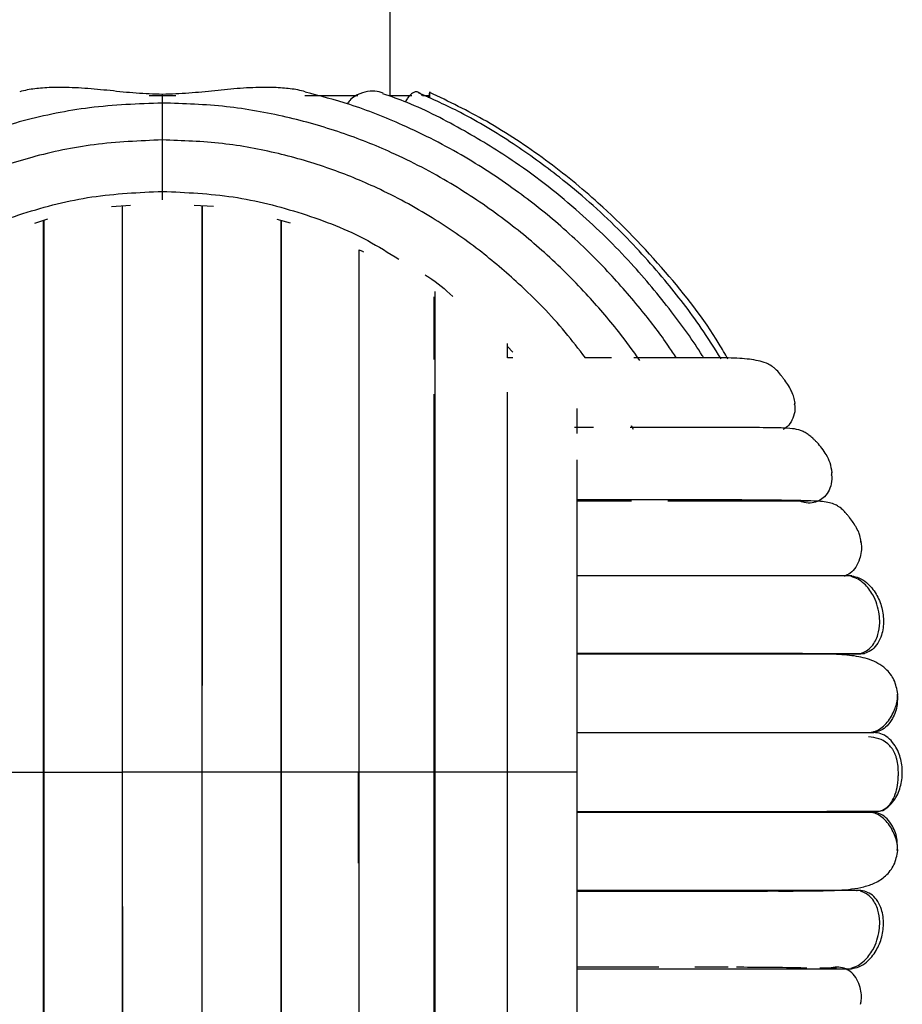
# Paper-space layout '_Izquierda' of a CAD drawing. Header units: millimetres. Extents: x -200 to 200, y -56 to 638.
# Tile 7 of 10: x -13 to 65, y 130 to 216. Entities that reach past the tile are written whole.
import ezdxf

# ---------------------------------------------------------------- set-up
doc = ezdxf.new("R2010")
doc.units = ezdxf.units.MM

psp = doc.layouts.new('_Izquierda')

# ---------------------------------------------------------------- linework, layer by layer
at = {"color": 7, "linetype": 'Continuous', "lineweight": 25}
for p, q in [((20, 209.445), (20, 219.068)), ((0, 208.78), (0, 209.542)), ((-1.161, 209.445), (1.164, 209.445)), ((12.517, 209.445), (17.176, 209.445)), ((19.902, 209.445), (21.913, 209.445)), ((22.855, 209.445), (23.44, 209.445)), ((23.5, 209.199), (23.5, 209.445)), ((-4.469, 199.688), (-2.798, 199.793)), ((2.784, 199.804), (4.473, 199.704)), ((-11.213, 198.228), (-10.068, 198.587)), ((10.044, 198.582), (11.205, 198.249)), ((30.316, 186.39), (30.316, 187.642)), ((30.316, 187.363), (30.786, 186.866)), ((30.775, 186.39), (30.316, 186.39)), ((55.535, 182.235), (55.576, 182.424)), ((37.869, 180.262), (36.196, 180.262)), ((41.389, 180.065), (41.195, 180.405)), ((58.78, 176.074), (58.829, 176.286)), ((61.358, 170.171), (61.361, 170.341)), ((60.559, 167.203), (60.549, 167.213)), ((17.219, 141.963), (17.22, 149.945)), ((17.22, 143.692), (17.22, 149.945)), ((62.5, 146.445), (62.061, 146.445)), ((59.224, 132.726), (57.755, 132.726)), ((60.549, 132.677), (60.559, 132.687))]:
    psp.add_line(p, q, dxfattribs=at)
for points, knots in [([(0, 209.542), (-0.773, 209.566), (-2.319, 209.613), (-4.602, 209.873), (-6.841, 210.083), (-8.825, 210.176), (-10.501, 210.114), (-11.684, 209.991), (-12.326, 209.824), (-12.546, 209.767)], [0, 0, 0, 0, 0.174522, 0.349072, 0.523254, 0.697147, 0.823954, 0.939764, 1, 1, 1, 1]), ([(12.545, 209.768), (12.327, 209.824), (11.687, 209.991), (10.506, 210.114), (8.829, 210.176), (6.843, 210.083), (4.602, 209.872), (2.319, 209.613), (0.773, 209.566), (0, 209.542)], [0, 0, 0, 0, 0.059753, 0.175517, 0.302284, 0.476622, 0.651063, 0.825546, 1, 1, 1, 1]), ([(45.149, 186.375), (44.926, 186.716), (43.995, 188.134), (42.02, 190.706), (38.992, 194.212), (35.366, 197.723), (31.182, 201.098), (26.48, 204.204), (21.497, 206.752), (16.775, 208.638), (13.853, 209.398), (12.537, 209.74)], [0, 0, 0, 0, 0.029794, 0.123944, 0.236755, 0.36828, 0.49224, 0.629264, 0.77943, 0.900689, 1, 1, 1, 1]), ([(19.392, 209.656), (19.154, 209.728), (18.654, 209.878), (17.792, 209.79), (17.035, 209.479), (16.496, 209.089), (16.314, 208.807), (16.245, 208.701)], [0, 0, 0, 0, 0.243773, 0.511631, 0.782039, 0.917317, 1, 1, 1, 1]), ([(47.57, 186.348), (47.523, 186.426), (46.663, 187.846), (44.586, 190.677), (41.064, 194.946), (36.519, 199.405), (31.58, 203.284), (26.452, 206.435), (22.555, 208.464), (20.079, 209.343), (19.37, 209.596)], [0, 0, 0, 0, 0.007345, 0.133993, 0.282742, 0.453669, 0.64683, 0.788055, 0.939231, 1, 1, 1, 1]), ([(22.511, 209.692), (22.469, 209.72), (22.316, 209.823), (21.98, 209.693), (21.603, 209.374), (21.404, 208.989), (21.34, 208.866)], [0, 0, 0, 0, 0.12957, 0.481964, 0.83409, 1, 1, 1, 1]), ([(49.077, 186.304), (48.506, 187.21), (46.993, 189.609), (44.015, 193.462), (39.917, 197.962), (35.421, 201.946), (30.743, 205.307), (26.613, 207.823), (23.739, 209.114), (22.5, 209.67)], [0, 0, 0, 0, 0.089453, 0.236735, 0.405956, 0.597206, 0.737023, 0.886675, 1, 1, 1, 1]), ([(22.511, 209.692), (22.59, 209.675), (22.7, 209.651), (22.775, 209.491), (22.796, 209.445)], [0, 0, 0, 0, 0.715197, 1, 1, 1, 1]), ([(23.407, 209.243), (23.43, 209.377), (23.484, 209.693), (23.509, 209.784), (23.488, 209.713), (23.443, 209.447), (23.427, 209.359)], [0, 0, 0, 0, 0.22813, 0.536866, 0.845601, 1, 1, 1, 1]), ([(49.679, 186.271), (49.427, 186.714), (47.876, 189.445), (44.156, 194.148), (39.014, 199.544), (33.648, 203.877), (28.709, 207.186), (25.16, 208.902), (23.481, 209.715)], [0, 0, 0, 0, 0.042866, 0.264083, 0.501438, 0.668741, 0.843248, 1, 1, 1, 1]), ([(0, 208.78), (-2.142, 208.698), (-6.271, 208.54), (-12.131, 207.34), (-17.372, 205.662), (-21.979, 203.617), (-25.968, 201.378), (-29.558, 198.949), (-32.707, 196.432), (-35.485, 193.858), (-37.881, 191.33), (-39.977, 188.863), (-41.218, 187.156), (-41.79, 186.369)], [0, 0, 0, 0, 0.130341, 0.2513, 0.362846, 0.464994, 0.55773, 0.64107, 0.728743, 0.802996, 0.871545, 0.940752, 1, 1, 1, 1]), ([(41.948, 186.143), (41.338, 186.989), (39.867, 189.029), (37.097, 192.234), (33.676, 195.618), (29.708, 198.869), (25.244, 201.865), (20.509, 204.343), (15.644, 206.27), (10.788, 207.647), (5.526, 208.594), (1.874, 208.717), (0, 208.78)], [0, 0, 0, 0, 0.063146, 0.152287, 0.256223, 0.354198, 0.46254, 0.581265, 0.677175, 0.778951, 0.88657, 1, 1, 1, 1]), ([(0, 205.429), (0, 205.546), (0, 205.93), (0, 206.702), (0, 207.604), (0, 208.324), (0, 208.746), (0, 208.73), (0, 208.724)], [0, 0, 0, 0, 0.060542, 0.197763, 0.424111, 0.648661, 0.873211, 1, 1, 1, 1]), ([(0, 205.529), (-2.008, 205.449), (-5.879, 205.296), (-11.366, 204.135), (-16.263, 202.515), (-20.557, 200.546), (-24.265, 198.397), (-27.593, 196.071), (-30.506, 193.668), (-33.065, 191.214), (-35.266, 188.838), (-36.569, 187.198), (-37.218, 186.383)], [0, 0, 0, 0, 0.138856, 0.267712, 0.386527, 0.495286, 0.59401, 0.682728, 0.776038, 0.85508, 0.927938, 1, 1, 1, 1]), ([(37.152, 186.386), (36.575, 187.143), (34.803, 189.469), (31.675, 192.641), (27.743, 195.991), (23.601, 198.857), (19.196, 201.241), (14.657, 203.099), (10.115, 204.431), (5.184, 205.349), (1.758, 205.468), (0, 205.529)], [0, 0, 0, 0, 0.0659, 0.202517, 0.307458, 0.423533, 0.550804, 0.653645, 0.762813, 0.878284, 1, 1, 1, 1]), ([(0, 201.013), (0, 201.203), (0, 201.61), (0, 202.335), (0, 203.235), (0, 204.175), (0, 204.959), (0, 205.457), (0, 205.476), (0, 205.484)], [0, 0, 0, 0, 0.088659, 0.189041, 0.302801, 0.490451, 0.676609, 0.862768, 1, 1, 1, 1]), ([(-20.772, 195.046), (-19.869, 195.613), (-17.201, 197.286), (-12.298, 199.173), (-6.236, 200.732), (-2.078, 200.919), (0, 201.013)], [0, 0, 0, 0, 0.146021, 0.431008, 0.715612, 1, 1, 1, 1]), ([(0, 201.013), (2.078, 200.919), (6.236, 200.732), (12.298, 199.174), (17.2, 197.287), (19.867, 195.614), (20.769, 195.048)], [0, 0, 0, 0, 0.284423, 0.569085, 0.854113, 1, 1, 1, 1]), ([(0, 200.282), (0, 200.357), (0, 200.528), (0, 200.839), (0, 201.013)], [0, 0, 0, 0, 0.44209, 1, 1, 1, 1]), ([(-3.5, 149.945), (-3.5, 152.576), (-3.5, 157.838), (-3.501, 165.554), (-3.501, 172.926), (-3.501, 179.807), (-3.501, 186.046), (-3.502, 191.536), (-3.502, 196.19), (-3.502, 198.596), (-3.502, 199.749)], [0, 0, 0, 0, 0.127152, 0.254297, 0.381434, 0.50854, 0.635634, 0.760427, 0.885204, 1, 1, 1, 1]), ([(-3.5, 149.945), (-3.5, 152.579), (-3.5, 157.848), (-3.5, 165.576), (-3.5, 172.964), (-3.5, 179.865), (-3.5, 186.127), (-3.5, 191.641), (-3.5, 196.263), (-3.5, 198.636), (-3.5, 199.749)], [0, 0, 0, 0, 0.127681, 0.255367, 0.383057, 0.510755, 0.638459, 0.763895, 0.889328, 1, 1, 1, 1]), ([(3.5, 149.945), (3.5, 152.579), (3.5, 157.848), (3.5, 165.576), (3.5, 172.964), (3.5, 179.865), (3.5, 186.127), (3.5, 191.641), (3.5, 196.268), (3.5, 198.645), (3.5, 199.762)], [0, 0, 0, 0, 0.12763, 0.255264, 0.382903, 0.510549, 0.638202, 0.763587, 0.88897, 1, 1, 1, 1]), ([(3.5, 149.945), (3.5, 152.576), (3.5, 157.838), (3.501, 165.554), (3.501, 172.926), (3.501, 179.807), (3.501, 186.046), (3.502, 191.537), (3.502, 196.195), (3.502, 198.605), (3.502, 199.762)], [0, 0, 0, 0, 0.1271006, 0.2541944, 0.3812801, 0.5083351, 0.6353776, 0.7601207, 0.8848475, 1, 1, 1, 1]), ([(-10.45, 149.945), (-10.45, 152.61), (-10.45, 157.939), (-10.451, 165.744), (-10.451, 173.184), (-10.451, 180.101), (-10.451, 186.345), (-10.452, 191.781), (-10.452, 195.857), (-10.452, 197.773), (-10.452, 198.467)], [0, 0, 0, 0, 0.132845, 0.265706, 0.398601, 0.531522, 0.664496, 0.795125, 0.925805, 1, 1, 1, 1]), ([(-10.433, 198.473), (-10.433, 197.949), (-10.433, 196.715), (-10.433, 194.551), (-10.433, 192.216), (-10.433, 190.072), (-10.433, 188.123), (-10.433, 185.872), (-10.433, 182.875), (-10.433, 178.682), (-10.433, 173.876), (-10.432, 168.601), (-10.432, 163.03), (-10.432, 156.732), (-10.432, 152.27), (-10.432, 149.945)], [0, 0, 0, 0, 0.05372, 0.126694, 0.190314, 0.24458, 0.289496, 0.330787, 0.400033, 0.486193, 0.589257, 0.677679, 0.775613, 0.883056, 1, 1, 1, 1]), ([(10.432, 149.945), (10.432, 151.956), (10.432, 155.792), (10.432, 161.196), (10.433, 165.941), (10.433, 170.03), (10.433, 173.484), (10.433, 176.336), (10.433, 178.723), (10.434, 181.29), (10.434, 184.41), (10.434, 188.243), (10.434, 192.007), (10.434, 195.454), (10.434, 197.567), (10.434, 198.456), (10.434, 198.471)], [0, 0, 0, 0, 0.1012779, 0.1931701, 0.2756642, 0.3487689, 0.4124728, 0.4667751, 0.5116776, 0.5530648, 0.6224654, 0.7087474, 0.8118985, 0.9003602, 0.9983203, 1, 1, 1, 1]), ([(10.45, 149.945), (10.45, 152.61), (10.45, 157.939), (10.451, 165.744), (10.451, 173.184), (10.451, 180.101), (10.451, 186.345), (10.452, 191.781), (10.452, 195.856), (10.452, 197.772), (10.452, 198.465)], [0, 0, 0, 0, 0.132851, 0.265719, 0.39862, 0.531547, 0.664527, 0.795163, 0.925848, 1, 1, 1, 1]), ([(17.268, 149.945), (17.268, 152.027), (17.268, 155.999), (17.268, 161.584), (17.268, 166.473), (17.268, 170.668), (17.268, 174.195), (17.269, 177.093), (17.269, 179.509), (17.269, 182.097), (17.269, 185.22), (17.269, 189.037), (17.268, 192.649), (17.268, 194.988), (17.268, 195.869), (17.268, 195.875)], [0, 0, 0, 0, 0.112392, 0.214362, 0.305908, 0.387029, 0.457715, 0.517965, 0.567777, 0.613729, 0.690786, 0.786583, 0.901112, 0.999331, 1, 1, 1, 1]), ([(17.268, 195.875), (17.37, 195.838), (17.505, 195.789), (17.628, 195.715), (17.658, 195.697)], [0, 0, 0, 0, 0.753585, 1, 1, 1, 1]), ([(23.089, 193.662), (23.191, 193.603), (24.073, 193.086), (24.83, 192.391), (25.5, 191.776)], [0, 0, 0, 0, 0.115397, 1, 1, 1, 1]), ([(23.948, 149.945), (23.948, 152.364), (23.948, 156.977), (23.948, 163.419), (23.948, 168.991), (23.949, 173.7), (23.949, 177.591), (23.949, 180.733), (23.949, 183.307), (23.949, 185.691), (23.948, 188.182), (23.948, 190.439), (23.947, 191.722), (23.947, 192.199)], [0, 0, 0, 0, 0.144826, 0.276232, 0.394207, 0.498773, 0.589879, 0.667536, 0.731741, 0.791009, 0.863298, 0.949195, 1, 1, 1, 1]), ([(23.862, 186.238), (23.862, 186.758), (23.862, 188.877), (23.862, 190.512), (23.862, 191.747)], [0, 0, 0, 0, 0.245142, 1, 1, 1, 1]), ([(39.46, 186.389), (39.319, 186.389), (38.622, 186.389), (37.803, 186.389), (37.149, 186.389)], [0, 0, 0, 0, 0.202128, 1, 1, 1, 1]), ([(55.576, 182.424), (55.554, 182.583), (55.513, 182.872), (55.31, 183.379), (55.044, 183.871), (54.771, 184.285), (54.528, 184.62), (54.289, 184.928), (54.019, 185.253), (53.725, 185.511), (53.401, 185.745), (52.889, 185.997), (52.346, 186.127), (51.57, 186.261), (50.363, 186.365), (48.522, 186.393), (45.899, 186.387), (43.474, 186.389), (41.819, 186.389), (41.425, 186.389)], [0, 0, 0, 0, 0.05427, 0.099004, 0.134456, 0.16117, 0.171914, 0.181575, 0.199712, 0.209091, 0.219901, 0.24832, 0.310094, 0.376809, 0.443034, 0.598152, 0.774592, 0.946318, 1, 1, 1, 1]), ([(23.86, 149.945), (23.861, 152.353), (23.861, 157.167), (23.861, 164.212), (23.861, 170.945), (23.862, 177.14), (23.862, 181.239), (23.862, 183.05), (23.862, 183.197)], [0, 0, 0, 0, 0.196815, 0.393566, 0.590162, 0.786561, 0.98274, 1, 1, 1, 1]), ([(30.315, 149.945), (30.315, 152.227), (30.315, 156.579), (30.315, 162.651), (30.316, 167.897), (30.316, 172.322), (30.316, 175.975), (30.316, 178.917), (30.316, 181.32), (30.316, 182.697), (30.316, 183.352)], [0, 0, 0, 0, 0.183385, 0.349779, 0.499172, 0.631538, 0.74688, 0.845165, 0.92637, 1, 1, 1, 1]), ([(36.444, 179.74), (36.444, 180.105), (36.444, 180.879), (36.444, 181.568), (36.444, 181.932)], [0, 0, 0, 0, 0.472847, 1, 1, 1, 1]), ([(55.52, 182.42), (55.547, 182.224), (55.611, 181.764), (55.419, 181.08), (55.072, 180.447), (54.71, 180.188), (54.541, 180.067)], [0, 0, 0, 0, 0.217663, 0.511581, 0.770936, 1, 1, 1, 1]), ([(58.829, 176.286), (58.788, 176.573), (58.714, 177.092), (58.37, 177.817), (57.988, 178.385), (57.622, 178.82), (57.33, 179.12), (57.097, 179.341), (56.856, 179.557), (56.629, 179.715), (56.388, 179.856), (55.862, 180.081), (55.22, 180.175), (54.403, 180.22), (53.389, 180.231), (51.72, 180.25), (49.217, 180.258), (45.647, 180.261), (42.936, 180.261), (41.33, 180.261), (41.076, 180.261)], [0, 0, 0, 0, 0.051235, 0.092833, 0.124927, 0.148559, 0.157405, 0.164491, 0.175378, 0.180753, 0.186826, 0.202278, 0.25763, 0.344577, 0.427845, 0.508301, 0.679342, 0.834369, 0.973843, 1, 1, 1, 1]), ([(-10.45, 149.945), (-10.45, 152.616), (-10.45, 157.958), (-10.45, 165.757), (-10.45, 172.476), (-10.45, 176.293), (-10.45, 177.842)], [0, 0, 0, 0, 0.271586, 0.54313, 0.814599, 1, 1, 1, 1]), ([(10.45, 149.945), (10.45, 152.616), (10.45, 157.958), (10.45, 165.757), (10.45, 172.476), (10.45, 176.293), (10.45, 177.842)], [0, 0, 0, 0, 0.271586, 0.543129, 0.814598, 1, 1, 1, 1]), ([(36.443, 149.945), (36.443, 152.065), (36.443, 156.107), (36.443, 161.738), (36.443, 166.589), (36.444, 170.673), (36.444, 174.02), (36.444, 176.198), (36.444, 177.23), (36.444, 177.415)], [0, 0, 0, 0, 0.2116525, 0.4036851, 0.5760696, 0.7288163, 0.8618741, 0.9752118, 1, 1, 1, 1]), ([(58.775, 176.287), (58.798, 176.027), (58.847, 175.501), (58.607, 174.768), (58.223, 174.156), (57.847, 173.918), (57.671, 173.806)], [0, 0, 0, 0, 0.267889, 0.542937, 0.785642, 1, 1, 1, 1]), ([(61.361, 170.341), (61.324, 170.533), (61.257, 170.877), (61.016, 171.375), (60.732, 171.835), (60.457, 172.216), (60.226, 172.508), (60.03, 172.746), (59.816, 172.991), (59.612, 173.164), (59.383, 173.331), (59.013, 173.526), (58.541, 173.668), (57.938, 173.759), (56.854, 173.817), (54.867, 173.856), (51.571, 173.885), (47.779, 173.893), (43.795, 173.894), (40.088, 173.894), (37.499, 173.894), (36.444, 173.894)], [0, 0, 0, 0, 0.040752, 0.073396, 0.098313, 0.115932, 0.122288, 0.127334, 0.135801, 0.140392, 0.145762, 0.159685, 0.189834, 0.232014, 0.286533, 0.424014, 0.566939, 0.696069, 0.812109, 0.923398, 1, 1, 1, 1]), ([(36.444, 173.807), (37.547, 173.807), (39.263, 173.807), (40.699, 173.807), (41.212, 173.807)], [0, 0, 0, 0, 0.6424045, 1, 1, 1, 1]), ([(44.393, 173.807), (44.523, 173.807), (46.378, 173.807), (49.315, 173.807), (52.964, 173.806), (55.505, 173.806), (56.352, 173.806), (56.716, 173.806)], [0, 0, 0, 0, 0.019657, 0.280394, 0.541402, 0.802677, 1, 1, 1, 1]), ([(57.671, 173.806), (57.477, 173.733), (57.062, 173.579), (56.437, 173.608), (56.073, 173.762), (55.924, 173.825)], [0, 0, 0, 0, 0.343414, 0.732239, 1, 1, 1, 1]), ([(61.327, 170.335), (61.351, 170.223), (61.468, 169.683), (61.33, 168.843), (60.954, 167.985), (60.479, 167.434), (60.074, 167.251), (59.885, 167.165)], [0, 0, 0, 0, 0.091021, 0.438802, 0.64964, 0.835684, 1, 1, 1, 1]), ([(60.549, 167.213), (60.472, 167.213), (60.324, 167.213), (59.191, 167.213), (57.596, 167.213), (55.635, 167.213), (53.468, 167.213), (51.09, 167.213), (48.597, 167.213), (46.045, 167.213), (43.563, 167.213), (41.013, 167.213), (38.689, 167.213), (37.079, 167.213), (36.443, 167.213)], [0, 0, 0, 0, 0.121889, 0.235443, 0.340557, 0.437234, 0.525464, 0.605248, 0.689829, 0.762238, 0.826764, 0.891689, 0.95722, 1, 1, 1, 1]), ([(61.34, 160.395), (61.52, 160.462), (61.886, 160.598), (62.326, 161.006), (62.653, 161.501), (62.924, 162.191), (63.04, 162.986), (62.972, 164.182), (62.569, 165.422), (61.813, 166.415), (61.132, 166.944), (60.72, 167.089), (60.516, 167.161)], [0, 0, 0, 0, 0.067892, 0.137415, 0.207716, 0.276403, 0.397755, 0.487997, 0.698271, 0.845811, 0.923773, 1, 1, 1, 1]), ([(60.548, 167.206), (60.763, 167.164), (61.241, 167.072), (62.022, 166.546), (62.75, 165.653), (63.248, 164.43), (63.415, 163.124), (63.227, 161.978), (62.784, 161.145), (62.277, 160.626), (61.861, 160.469), (61.666, 160.395)], [0, 0, 0, 0, 0.074416, 0.164861, 0.314053, 0.462059, 0.610065, 0.759257, 0.849702, 0.929512, 1, 1, 1, 1]), ([(36.443, 160.395), (36.448, 160.395), (38.676, 160.395), (42.677, 160.395), (48.144, 160.395), (51.641, 160.395), (53.027, 160.395), (53.159, 160.395)], [0, 0, 0, 0, 0.000707, 0.322357, 0.644157, 0.966117, 1, 1, 1, 1]), ([(64.597, 156.822), (64.525, 157.249), (64.389, 158.068), (63.484, 159.208), (62.174, 159.925), (60.562, 160.235), (58.738, 160.351), (56.383, 160.383), (53.384, 160.376), (49.483, 160.378), (45.23, 160.378), (40.934, 160.378), (37.868, 160.378), (36.443, 160.378)], [0, 0, 0, 0, 0.067152, 0.12855, 0.209238, 0.287131, 0.369327, 0.456337, 0.576943, 0.69289, 0.80346, 0.908663, 1, 1, 1, 1]), ([(36.443, 160.347), (37.431, 160.347), (40.38, 160.347), (44.899, 160.347), (49.342, 160.347), (52.861, 160.347), (55.575, 160.347), (57.862, 160.347), (59.605, 160.347), (60.771, 160.347), (60.919, 160.347), (60.995, 160.347)], [0, 0, 0, 0, 0.0671, 0.200342, 0.342458, 0.442178, 0.545845, 0.653466, 0.765032, 0.880547, 1, 1, 1, 1]), ([(53.537, 160.395), (54.596, 160.395), (56.985, 160.395), (59.517, 160.395), (61.334, 160.395), (61.555, 160.395), (61.666, 160.395)], [0, 0, 0, 0, 0.209471, 0.472919, 0.736439, 1, 1, 1, 1]), ([(61.666, 160.395), (61.458, 160.346), (61.228, 160.292), (61.008, 160.352), (60.987, 160.358)], [0, 0, 0, 0, 0.90598, 1, 1, 1, 1]), ([(62.17, 153.445), (62.262, 153.46), (62.45, 153.491), (62.83, 153.632), (63.284, 153.921), (63.727, 154.378), (64.229, 155.132), (64.568, 156.103), (64.586, 156.563), (64.597, 156.822)], [0, 0, 0, 0, 0.035304, 0.072159, 0.153759, 0.250157, 0.363385, 0.642715, 1, 1, 1, 1]), ([(64.559, 156.824), (64.569, 156.521), (64.595, 155.779), (64.259, 154.798), (63.711, 154.034), (63.137, 153.589), (62.703, 153.491), (62.5, 153.445)], [0, 0, 0, 0, 0.209163, 0.511742, 0.695177, 0.857041, 1, 1, 1, 1]), ([(36.443, 153.447), (36.629, 153.447), (39.074, 153.447), (43.288, 153.446), (48.894, 153.446), (53.651, 153.446), (57.521, 153.446), (60.349, 153.445), (62.161, 153.445), (62.387, 153.445), (62.5, 153.445)], [0, 0, 0, 0, 0.011608, 0.152737, 0.293885, 0.435069, 0.576279, 0.717502, 0.858748, 1, 1, 1, 1]), ([(36.443, 153.445), (36.648, 153.445), (39.112, 153.445), (41.698, 153.445), (43.794, 153.445), (44.056, 153.445)], [0, 0, 0, 0, 0.073706, 0.884283, 1, 1, 1, 1]), ([(44.056, 153.445), (45.68, 153.445), (49.2, 153.445), (53.679, 153.445), (57.546, 153.445), (60.359, 153.445), (62.162, 153.445), (62.388, 153.445), (62.5, 153.445)], [0, 0, 0, 0, 0.146384, 0.317122, 0.487842, 0.658563, 0.829293, 1, 1, 1, 1]), ([(63.097, 146.548), (63.102, 146.549), (63.336, 146.589), (63.768, 146.901), (64.415, 147.571), (64.885, 148.641), (65.057, 149.944), (64.886, 151.252), (64.412, 152.312), (63.772, 153.005), (63.149, 153.377), (62.707, 153.423), (62.5, 153.445)], [0, 0, 0, 0, 0.001491, 0.080754, 0.17058, 0.31875, 0.465743, 0.612735, 0.760905, 0.850731, 0.929994, 1, 1, 1, 1]), ([(63.098, 146.546), (63.3, 146.64), (63.672, 146.812), (64.137, 147.394), (64.443, 148.116), (64.589, 148.819), (64.642, 149.385), (64.663, 149.884), (64.645, 150.466), (64.552, 151), (64.434, 151.395), (64.324, 151.661), (64.196, 151.898), (63.993, 152.197), (63.534, 152.659), (62.877, 152.951), (62.331, 153.027), (62.024, 153.069)], [0, 0, 0, 0, 0.131063, 0.240417, 0.328433, 0.395749, 0.422507, 0.445635, 0.487102, 0.524919, 0.542372, 0.560143, 0.57935, 0.600912, 0.653479, 0.805176, 1, 1, 1, 1]), ([(-17.26, 149.945), (-17.219, 149.945), (-17.126, 149.945), (-16.601, 149.945), (-15.708, 149.945), (-14.485, 149.945), (-13.179, 149.945), (-12.033, 149.945), (-11.2, 149.945), (-10.681, 149.945), (-10.524, 149.945), (-10.45, 149.945)], [0, 0, 0, 0, 0.074084, 0.164562, 0.313807, 0.461866, 0.609925, 0.75917, 0.849648, 0.929486, 1, 1, 1, 1]), ([(-10.45, 149.945), (-10.453, 149.945), (-10.46, 149.945), (-10.164, 149.945), (-9.553, 149.945), (-8.557, 149.945), (-7.28, 149.945), (-5.962, 149.945), (-4.853, 149.945), (-4.089, 149.945), (-3.645, 149.945), (-3.546, 149.945), (-3.5, 149.945)], [0, 0, 0, 0, 0.065517, 0.139697, 0.223764, 0.362433, 0.5, 0.637567, 0.776236, 0.860303, 0.934483, 1, 1, 1, 1]), ([(-10.448, 101.424), (-10.448, 102.166), (-10.448, 104.159), (-10.449, 108.381), (-10.449, 113.932), (-10.449, 120.226), (-10.449, 127.096), (-10.45, 134.422), (-10.45, 142.094), (-10.45, 147.328), (-10.45, 149.945)], [0, 0, 0, 0, 0.079008, 0.212041, 0.345035, 0.477987, 0.608538, 0.739046, 0.869532, 1, 1, 1, 1]), ([(-10.432, 149.945), (-10.432, 147.934), (-10.432, 144.099), (-10.431, 138.696), (-10.431, 133.95), (-10.431, 129.862), (-10.431, 126.408), (-10.431, 123.556), (-10.431, 121.169), (-10.431, 118.603), (-10.431, 115.483), (-10.431, 111.65), (-10.431, 107.886), (-10.43, 104.439), (-10.43, 102.324), (-10.43, 101.435), (-10.43, 101.419)], [0, 0, 0, 0, 0.101265, 0.193141, 0.275628, 0.348715, 0.412411, 0.466713, 0.511613, 0.552995, 0.62238, 0.708648, 0.811789, 0.900235, 0.998175, 1, 1, 1, 1]), ([(3.5, 149.945), (3.478, 149.945), (3.432, 149.945), (3.06, 149.945), (2.367, 149.945), (1.307, 149.945), (0, 149.945), (-1.307, 149.945), (-2.367, 149.945), (-3.06, 149.945), (-3.432, 149.945), (-3.478, 149.945), (-3.5, 149.945)], [0, 0, 0, 0, 0.065517, 0.139697, 0.223764, 0.362433, 0.5, 0.637567, 0.776236, 0.860303, 0.934483, 1, 1, 1, 1]), ([(-3.5, 100.128), (-3.5, 101.295), (-3.5, 103.751), (-3.5, 108.526), (-3.5, 114.153), (-3.5, 120.462), (-3.5, 127.313), (-3.5, 134.587), (-3.5, 142.183), (-3.5, 147.358), (-3.5, 149.945)], [0, 0, 0, 0, 0.115441, 0.243118, 0.370804, 0.498468, 0.623857, 0.749238, 0.874623, 1, 1, 1, 1]), ([(-3.499, 116.496), (-3.499, 117.859), (-3.499, 121.25), (-3.499, 127.366), (-3.499, 134.604), (-3.5, 142.194), (-3.5, 147.361), (-3.5, 149.945)], [0, 0, 0, 0, 0.143749, 0.357781, 0.571831, 0.785912, 1, 1, 1, 1]), ([(3.499, 115.795), (3.499, 117.385), (3.499, 121.001), (3.499, 127.363), (3.499, 134.605), (3.5, 142.193), (3.5, 147.361), (3.5, 149.945)], [0, 0, 0, 0, 0.164008, 0.372976, 0.581962, 0.790977, 1, 1, 1, 1]), ([(3.5, 100.141), (3.5, 101.303), (3.5, 103.755), (3.5, 108.526), (3.5, 114.153), (3.5, 120.462), (3.5, 127.313), (3.5, 134.587), (3.5, 142.183), (3.5, 147.358), (3.5, 149.945)], [0, 0, 0, 0, 0.115088, 0.242816, 0.370553, 0.498268, 0.623707, 0.749138, 0.874572, 1, 1, 1, 1]), ([(10.45, 149.945), (10.453, 149.945), (10.46, 149.945), (10.164, 149.945), (9.553, 149.945), (8.557, 149.945), (7.28, 149.945), (5.962, 149.945), (4.853, 149.945), (4.089, 149.945), (3.645, 149.945), (3.546, 149.945), (3.5, 149.945)], [0, 0, 0, 0, 0.065517, 0.139697, 0.223764, 0.362433, 0.5, 0.637567, 0.776236, 0.860303, 0.934483, 1, 1, 1, 1]), ([(10.43, 101.416), (10.43, 101.939), (10.43, 103.173), (10.43, 105.337), (10.43, 107.672), (10.43, 109.816), (10.43, 111.765), (10.43, 114.017), (10.43, 117.013), (10.431, 121.206), (10.431, 126.013), (10.431, 131.288), (10.431, 136.859), (10.431, 143.158), (10.431, 147.62), (10.432, 149.945)], [0, 0, 0, 0, 0.053699, 0.126671, 0.190291, 0.244559, 0.289478, 0.330772, 0.400016, 0.486175, 0.589251, 0.677674, 0.775608, 0.883052, 1, 1, 1, 1]), ([(10.448, 101.422), (10.448, 102.165), (10.448, 104.158), (10.449, 108.381), (10.449, 113.932), (10.449, 120.226), (10.449, 127.096), (10.45, 134.422), (10.45, 142.094), (10.45, 147.328), (10.45, 149.945)], [0, 0, 0, 0, 0.079058, 0.212084, 0.345071, 0.478016, 0.608559, 0.739061, 0.869539, 1, 1, 1, 1]), ([(17.26, 149.945), (17.219, 149.945), (17.126, 149.945), (16.601, 149.945), (15.708, 149.945), (14.485, 149.945), (13.179, 149.945), (12.033, 149.945), (11.2, 149.945), (10.681, 149.945), (10.524, 149.945), (10.45, 149.945)], [0, 0, 0, 0, 0.074084, 0.164562, 0.313807, 0.461866, 0.609925, 0.75917, 0.849648, 0.929486, 1, 1, 1, 1]), ([(23.932, 149.945), (23.906, 149.945), (23.846, 149.945), (23.38, 149.945), (22.537, 149.945), (21.348, 149.945), (20.055, 149.945), (18.899, 149.945), (18.04, 149.945), (17.489, 149.945), (17.306, 149.945), (17.22, 149.945)], [0, 0, 0, 0, 0.067416, 0.158545, 0.308865, 0.457991, 0.607116, 0.757436, 0.848565, 0.928978, 1, 1, 1, 1]), ([(17.268, 104.018), (17.268, 104.301), (17.268, 105.248), (17.268, 106.995), (17.268, 109.07), (17.268, 110.985), (17.268, 113.208), (17.268, 116.19), (17.268, 120.404), (17.268, 125.281), (17.268, 130.675), (17.268, 136.406), (17.268, 142.914), (17.268, 147.536), (17.268, 149.945)], [0, 0, 0, 0, 0.030182, 0.100862, 0.161176, 0.211124, 0.25695, 0.33379, 0.429438, 0.543878, 0.642063, 0.750817, 0.87013, 1, 1, 1, 1]), ([(23.859, 116.696), (23.859, 116.841), (23.859, 118.652), (23.859, 122.75), (23.86, 128.945), (23.86, 135.678), (23.86, 142.723), (23.86, 147.537), (23.86, 149.945)], [0, 0, 0, 0, 0.017162, 0.213372, 0.409787, 0.606403, 0.803152, 1, 1, 1, 1]), ([(30.287, 149.945), (30.288, 149.945), (30.288, 149.945), (29.949, 149.945), (29.231, 149.945), (28.133, 149.945), (26.89, 149.945), (25.729, 149.945), (24.823, 149.945), (24.211, 149.945), (23.973, 149.945), (23.86, 149.945)], [0, 0, 0, 0, 0.049375, 0.142268, 0.295495, 0.447506, 0.599516, 0.752744, 0.845636, 0.927605, 1, 1, 1, 1]), ([(23.946, 107.758), (23.946, 108.122), (23.946, 109.171), (23.946, 111.224), (23.946, 114.117), (23.946, 117.779), (23.947, 122.302), (23.947, 127.78), (23.947, 133.458), (23.947, 139.064), (23.947, 144.367), (23.948, 148.052), (23.948, 149.945)], [0, 0, 0, 0, 0.038331, 0.110477, 0.196373, 0.296008, 0.409367, 0.536435, 0.677204, 0.778708, 0.886302, 1, 1, 1, 1]), ([(36.414, 149.945), (36.42, 149.945), (36.44, 149.945), (36.147, 149.945), (35.484, 149.945), (34.428, 149.945), (33.21, 149.945), (32.054, 149.945), (31.135, 149.945), (30.502, 149.945), (30.243, 149.945), (30.121, 149.945)], [0, 0, 0, 0, 0.041331, 0.135009, 0.289534, 0.44283, 0.596127, 0.750651, 0.84433, 0.926992, 1, 1, 1, 1]), ([(30.314, 116.587), (30.314, 117.564), (30.314, 119.817), (30.314, 123.923), (30.314, 129.059), (30.314, 134.403), (30.314, 139.684), (30.315, 144.683), (30.315, 148.159), (30.315, 149.945)], [0, 0, 0, 0, 0.109726, 0.253111, 0.413811, 0.591837, 0.720179, 0.856232, 1, 1, 1, 1]), ([(36.441, 122.405), (36.441, 123.504), (36.441, 126.031), (36.442, 130.601), (36.442, 135.527), (36.442, 140.42), (36.442, 145.058), (36.442, 148.286), (36.443, 149.945)], [0, 0, 0, 0, 0.1421055, 0.326717, 0.5311905, 0.6786219, 0.8348759, 1, 1, 1, 1]), ([(36.442, 146.503), (37.339, 146.503), (39.351, 146.503), (42.298, 146.503), (45.306, 146.503), (48.28, 146.503), (51.15, 146.505), (53.969, 146.507), (56.64, 146.512), (59.135, 146.517), (61.228, 146.525), (62.759, 146.534), (62.982, 146.542), (63.098, 146.546)], [0, 0, 0, 0, 0.0571689, 0.1281602, 0.1991469, 0.2706773, 0.3534931, 0.4343146, 0.5258814, 0.6282159, 0.7413402, 0.865268, 1, 1, 1, 1]), ([(36.442, 146.443), (36.628, 146.443), (39.074, 146.443), (43.288, 146.443), (48.894, 146.444), (53.651, 146.444), (57.521, 146.444), (60.349, 146.444), (62.161, 146.445), (62.387, 146.445), (62.5, 146.445)], [0, 0, 0, 0, 0.011616, 0.152743, 0.293891, 0.435074, 0.576283, 0.717504, 0.858749, 1, 1, 1, 1]), ([(64.597, 143.068), (64.586, 143.327), (64.568, 143.787), (64.229, 144.758), (63.727, 145.512), (63.284, 145.969), (62.83, 146.257), (62.45, 146.398), (62.262, 146.43), (62.17, 146.445)], [0, 0, 0, 0, 0.357285, 0.636615, 0.749843, 0.846241, 0.927841, 0.964696, 1, 1, 1, 1]), ([(64.559, 143.066), (64.569, 143.369), (64.595, 144.111), (64.259, 145.092), (63.711, 145.856), (63.137, 146.3), (62.703, 146.399), (62.5, 146.445)], [0, 0, 0, 0, 0.209155, 0.511737, 0.695174, 0.857039, 1, 1, 1, 1]), ([(36.442, 139.512), (37.867, 139.512), (40.933, 139.512), (45.23, 139.512), (49.483, 139.512), (53.384, 139.514), (56.641, 139.507), (59.37, 139.548), (61.294, 139.75), (62.641, 140.198), (63.595, 140.824), (64.389, 141.821), (64.525, 142.64), (64.597, 143.068)], [0, 0, 0, 0, 0.091357, 0.196555, 0.30712, 0.423062, 0.543662, 0.658567, 0.765205, 0.816236, 0.871455, 0.932851, 1, 1, 1, 1]), ([(60.995, 139.543), (60.939, 139.543), (60.829, 139.543), (59.989, 139.543), (58.6, 139.543), (56.521, 139.543), (53.761, 139.543), (50.877, 139.543), (48.068, 139.543), (45.388, 139.543), (41.871, 139.543), (38.935, 139.543), (36.673, 139.543), (36.442, 139.543)], [0, 0, 0, 0, 0.1030881, 0.2001752, 0.2912472, 0.4165498, 0.5283345, 0.6266074, 0.7113626, 0.7828911, 0.8501789, 0.9846798, 1, 1, 1, 1]), ([(36.442, 139.495), (36.447, 139.495), (38.676, 139.495), (42.677, 139.495), (48.144, 139.495), (51.641, 139.495), (53.027, 139.495), (53.159, 139.495)], [0, 0, 0, 0, 0.00076, 0.322392, 0.644175, 0.966119, 1, 1, 1, 1]), ([(60.516, 132.729), (60.72, 132.8), (61.132, 132.946), (61.813, 133.475), (62.569, 134.468), (62.972, 135.708), (63.04, 136.903), (62.924, 137.699), (62.653, 138.389), (62.326, 138.884), (61.886, 139.292), (61.52, 139.428), (61.34, 139.495)], [0, 0, 0, 0, 0.076227, 0.154189, 0.301729, 0.512003, 0.602245, 0.723597, 0.792284, 0.862585, 0.932108, 1, 1, 1, 1]), ([(60.548, 132.684), (60.763, 132.726), (61.241, 132.818), (62.022, 133.343), (62.75, 134.236), (63.248, 135.46), (63.415, 136.766), (63.227, 137.912), (62.784, 138.745), (62.277, 139.264), (61.861, 139.421), (61.666, 139.495)], [0, 0, 0, 0, 0.074416, 0.164861, 0.314053, 0.462059, 0.610065, 0.759257, 0.849702, 0.929512, 1, 1, 1, 1]), ([(61.666, 139.495), (61.458, 139.544), (61.228, 139.598), (61.009, 139.538), (60.988, 139.532)], [0, 0, 0, 0, 0.907886, 1, 1, 1, 1]), ([(43.604, 132.811), (42.502, 132.811), (40.279, 132.811), (37.728, 132.811), (36.442, 132.811)], [0, 0, 0, 0, 0.495872, 1, 1, 1, 1]), ([(36.442, 132.677), (37.077, 132.677), (38.927, 132.677), (41.665, 132.677), (44.849, 132.677), (48.039, 132.677), (50.91, 132.677), (53.468, 132.677), (55.635, 132.677), (57.596, 132.677), (59.191, 132.677), (60.324, 132.677), (60.472, 132.677), (60.549, 132.677)], [0, 0, 0, 0, 0.042821, 0.124633, 0.205498, 0.290946, 0.394755, 0.474539, 0.562768, 0.659445, 0.764558, 0.878112, 1, 1, 1, 1]), ([(49.701, 132.806), (49.191, 132.807), (48.329, 132.81), (47.227, 132.81), (46.777, 132.81)], [0, 0, 0, 0, 0.591553, 1, 1, 1, 1]), ([(56.604, 132.726), (56.44, 132.733), (55.968, 132.753), (54.459, 132.78), (52.653, 132.799), (50.865, 132.803), (50.433, 132.804)], [0, 0, 0, 0, 0.1327094, 0.3828331, 0.8510082, 1, 1, 1, 1]), ([(59.885, 132.725), (59.683, 132.767), (59.253, 132.856), (58.782, 132.796), (58.57, 132.681), (58.563, 132.677)], [0, 0, 0, 0, 0.461058, 0.983084, 1, 1, 1, 1]), ([(61.327, 129.555), (61.351, 129.667), (61.468, 130.207), (61.33, 131.047), (60.954, 131.905), (60.479, 132.456), (60.074, 132.639), (59.885, 132.725)], [0, 0, 0, 0, 0.091001, 0.43879, 0.649632, 0.83568, 1, 1, 1, 1])]:
    psp.add_open_spline(points, degree=3, knots=knots, dxfattribs=at)

doc.saveas('drawing.dxf')
